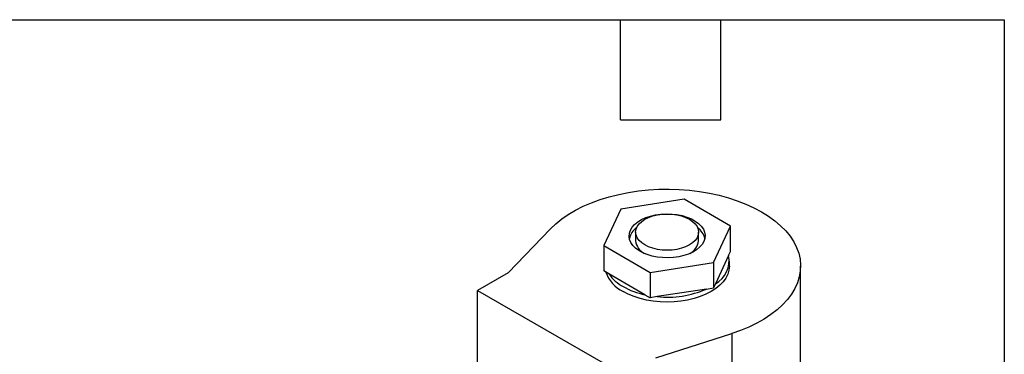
# Model space of a CAD drawing. Header units: inches. Extents: x 0.5 to 21.5, y 0.5 to 16.5.
# Tile 10 of 10: x 15.6 to 21.5, y 14.5 to 16.5. Entities that reach past the tile are written whole.
import ezdxf

# ---------------------------------------------------------------- set-up
doc = ezdxf.new("R2010")
doc.units = ezdxf.units.IN
doc.header["$LTSCALE"] = 2
doc.header["$MEASUREMENT"] = 0
doc.linetypes.add('SLD-Solid', pattern=[0])
doc.layers.add('TEXT', color=140, linetype='SLD-Solid', lineweight=25)

msp = doc.modelspace()

# ---------------------------------------------------------------- linework, layer by layer
for p, q in [((19.5805, 15.4236), (19.2007, 15.3649)), ((19.8585, 15.2631), (19.5805, 15.4236)), ((19.2007, 15.3649), (19.0989, 15.1456)), ((18.5262, 14.9827), (18.7789, 15.246)), ((19.7567, 15.0439), (19.8585, 15.2631)), ((19.8585, 15.1112), (19.8585, 15.2631)), ((19.2902, 15.2264), (19.2902, 15.1742)), ((19.6672, 15.1742), (19.6672, 15.2264)), ((19.0989, 15.1456), (19.3769, 14.9851)), ((19.0989, 15.1456), (19.0989, 14.9937)), ((19.847, 15.0865), (19.8585, 15.1112)), ((19.847, 15.0865), (19.7682, 14.9167)), ((19.8517, 15.0223), (19.8517, 15.0525)), ((19.1303, 14.9757), (19.0989, 14.9937)), ((19.3769, 14.9851), (19.7567, 15.0439)), ((19.7567, 15.0439), (19.7567, 14.892)), ((20.2787, 13.9199), (20.2787, 15.0223)), ((18.5262, 14.9827), (18.3424, 14.8766)), ((19.3456, 14.8513), (19.1303, 14.9757)), ((19.3769, 14.9851), (19.3769, 14.8333)), ((18.3424, 14.8766), (19.2263, 14.3663)), ((18.3424, 14.1625), (18.3424, 14.8766)), ((19.7139, 14.8854), (19.4197, 14.8399)), ((19.7139, 14.8854), (19.7567, 14.892)), ((19.7682, 14.9167), (19.7567, 14.892)), ((19.3456, 14.8513), (19.3769, 14.8333)), ((19.4197, 14.8399), (19.3769, 14.8333)), ((19.4101, 14.4724), (19.8663, 14.6183)), ((19.8663, 14.6183), (19.8663, 13.5159))]:
    msp.add_line(p, q)
at = {"flags": 128}
for points in [[(18.7789, 15.246), (18.8108, 15.2765), (18.8467, 15.3054), (18.8864, 15.3327), (18.9295, 15.3581), (18.976, 15.3815), (19.0254, 15.4028), (19.0775, 15.4218), (19.132, 15.4385), (19.1886, 15.4527), (19.2469, 15.4643), (19.3065, 15.4733), (19.3672, 15.4796), (19.4286, 15.4832), (19.4902, 15.4841), (19.5518, 15.4822), (19.6129, 15.4776), (19.6733, 15.4702), (19.7325, 15.4603), (19.7902, 15.4477), (19.846, 15.4326), (19.8996, 15.415), (19.9508, 15.3951), (19.9991, 15.373), (20.0444, 15.3488)], [(20.0444, 15.3488), (20.0863, 15.3227), (20.1246, 15.2948), (20.159, 15.2653), (20.1894, 15.2343), (20.2156, 15.2021), (20.2374, 15.1688), (20.2547, 15.1346), (20.2674, 15.0998), (20.2754, 15.0645), (20.2786, 15.0289), (20.2771, 14.9933), (20.2709, 14.9579), (20.26, 14.9229), (20.2444, 14.8884), (20.2242, 14.8548), (20.1997, 14.8221), (20.1708, 14.7907), (20.1379, 14.7606), (20.101, 14.7321), (20.0604, 14.7052), (20.0164, 14.6803), (19.9692, 14.6574), (19.919, 14.6367), (19.8663, 14.6183)], [(19.4197, 15.0772), (19.389, 15.0834), (19.36, 15.092), (19.3335, 15.1029), (19.31, 15.1158), (19.2899, 15.1306), (19.2736, 15.1469), (19.2615, 15.1643), (19.2539, 15.1825), (19.2508, 15.2012), (19.2523, 15.22), (19.2585, 15.2384), (19.2691, 15.2562), (19.284, 15.2729), (19.3029, 15.2882), (19.3253, 15.3018), (19.3509, 15.3134), (19.3791, 15.3228), (19.4093, 15.3297), (19.4409, 15.3342), (19.4733, 15.336), (19.5058, 15.3351), (19.5377, 15.3315)], [(19.612, 15.1495), (19.5895, 15.1384), (19.5643, 15.1295), (19.537, 15.1229), (19.5082, 15.1189), (19.4787, 15.1176), (19.4492, 15.1189), (19.4205, 15.1229), (19.3931, 15.1295), (19.3679, 15.1384), (19.3454, 15.1495), (19.3262, 15.1625), (19.3108, 15.177), (19.2994, 15.1928), (19.2925, 15.2094), (19.2902, 15.2264), (19.2925, 15.2434), (19.2994, 15.26), (19.3108, 15.2758), (19.3262, 15.2904), (19.3454, 15.3034)], [(19.3454, 15.3034), (19.3679, 15.3145), (19.3931, 15.3234), (19.4205, 15.3299), (19.4492, 15.3339), (19.4787, 15.3352), (19.5082, 15.3339), (19.537, 15.3299), (19.5643, 15.3234), (19.5895, 15.3145), (19.612, 15.3034), (19.6312, 15.2904), (19.6467, 15.2758), (19.658, 15.26), (19.6649, 15.2434), (19.6672, 15.2264), (19.6649, 15.2094), (19.658, 15.1928), (19.6467, 15.177), (19.6312, 15.1625), (19.612, 15.1495)], [(19.5377, 15.3315), (19.5685, 15.3254), (19.5974, 15.3168), (19.6239, 15.3059), (19.6474, 15.2929), (19.6675, 15.2781), (19.6838, 15.2619), (19.6959, 15.2444), (19.7036, 15.2262), (19.7066, 15.2075), (19.7051, 15.1887), (19.6989, 15.1703), (19.6883, 15.1526), (19.6734, 15.1359), (19.6545, 15.1206), (19.6321, 15.107), (19.6065, 15.0954), (19.5783, 15.086), (19.5481, 15.079), (19.5165, 15.0746), (19.4841, 15.0728), (19.4516, 15.0737), (19.4197, 15.0772)], [(19.8517, 15.0223), (19.8494, 14.9982), (19.8424, 14.9744), (19.8308, 14.9512), (19.8148, 14.9289), (19.7945, 14.9077), (19.7703, 14.888), (19.7425, 14.87), (19.7113, 14.8539), (19.6772, 14.84), (19.6405, 14.8283), (19.6019, 14.819), (19.5617, 14.8124), (19.5205, 14.8083), (19.4787, 14.807), (19.4369, 14.8083), (19.3957, 14.8124), (19.3555, 14.819), (19.3169, 14.8283), (19.2803, 14.84), (19.2461, 14.8539), (19.215, 14.87)]]:
    msp.add_lwpolyline(points, dxfattribs=at)
for centre, radius, start, end in [((19.3567, 15.1642), 0.1074, 124.51706, 166.52633), ((19.5963, 15.1612), 0.1125, 14.4634, 54.4932), ((19.3829, 15.1827), 0.0931, 185.27054, 244.7428), ((19.5724, 15.1842), 0.0954, 296.03459, 353.95206), ((19.6908, 15.0558), 0.1592, 299.0758, 11.12728), ((19.3079, 15.0577), 0.2095, 199.76229, 243.65872), ((19.3342, 15.1194), 0.2495, 215.1776, 241.44822), ((19.4401, 15.3028), 0.4612, 240.78472, 258.1822), ((19.4806, 15.42), 0.5833, 264.00891, 293.57717)]:
    msp.add_arc(centre, radius, start, end)
at = {"layer": 'TEXT'}
for p, q in [((0.5, 16.5), (21.5, 16.5)), ((19.2, 15.9), (19.2, 16.5)), ((19.8, 15.9), (19.8, 16.5)), ((21.5, 16.5), (21.5, 0.5)), ((19.2, 15.9), (19.8, 15.9))]:
    msp.add_line(p, q, dxfattribs=at)

doc.saveas('drawing.dxf')
